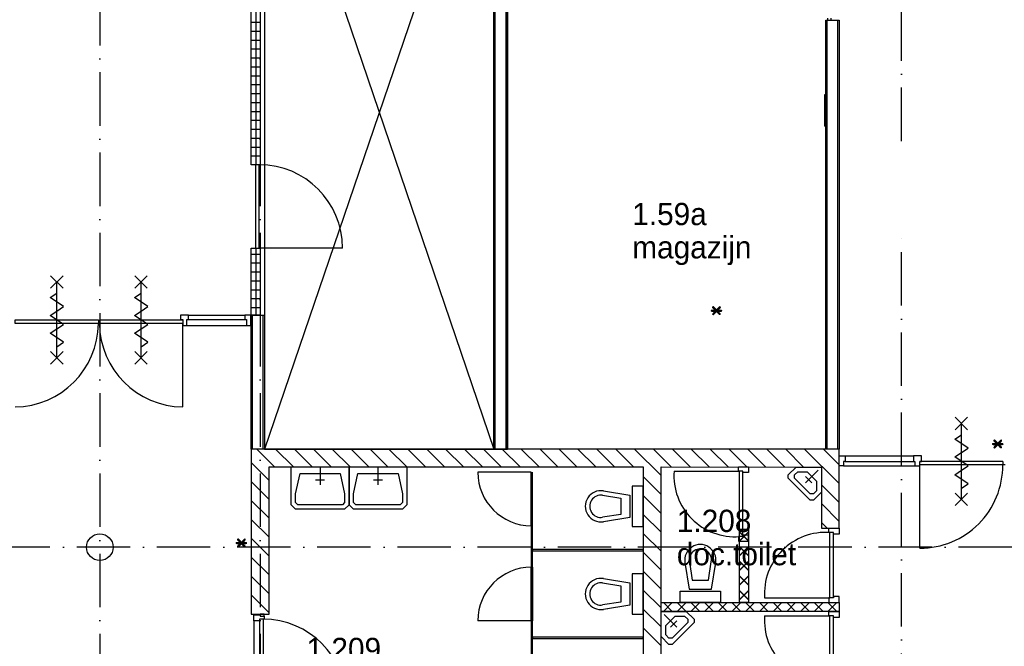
# Model space of a CAD drawing. Header units: millimetres. Extents: x -6587 to 112313, y 244 to 84344.
# Tile 34 of 42: x 65275 to 76329, y 49593 to 56622. Entities that reach past the tile are written whole.
import ezdxf

# ---------------------------------------------------------------- set-up
doc = ezdxf.new("R2010")
doc.units = ezdxf.units.MM
doc.header["$LTSCALE"] = 100
doc.linetypes.add('DASHDOT', pattern=[9, 6, -1.5, 0, -1.5])
doc.layers.get('0').update_dxf_attribs({"linetype": 'CONTINUOUS'})
for name, color, linetype in [('AL$1----_ALGEMEEN', 7, 'CONTINUOUS'), ('AL$7----_STRAMIEN', 1, 'DASHDOT'), ('AL22----_BINNENWAND', 7, 'CONTINUOUS'), ('AL28----_KONSTRUKTIE', 3, 'CONTINUOUS'), ('AL32----_BINNENKOZ', 7, 'CONTINUOUS'), ('AL32----_DRAAIR', 7, 'CONTINUOUS'), ('AL65----_BEVEILIGING', 7, 'CONTINUOUS'), ('AL74----_INRSANITAIR', 7, 'CONTINUOUS'), ('ALXA7---_KALKZVUIL', 1, 'CONTINUOUS'), ('ALXAB---_PREFABBETON', 1, 'CONTINUOUS'), ('ALXAX---_TEGELWERK', 1, 'CONTINUOUS'), ('BOUW', 8, 'CONTINUOUS'), ('MAATV-SPARING', 1, 'CONTINUOUS')]:
    doc.layers.add(name, color=color, linetype=linetype)
doc.styles.add('BURO-025', font='BUROFONT.shx', dxfattribs={"height": 250})
doc.styles.get("Standard").update_dxf_attribs({"font": 'iso.shx'})

msp = doc.modelspace()

# ---------------------------------------------------------------- linework, layer by layer
at = {"color": 3, "linetype": 'Continuous'}
for p, q in [((74309.8, 55780.6), (74309.8, 55429.1)), ((74324.8, 55780.6), (74309.8, 55780.6)), ((74324.8, 55428.8), (74309.8, 55428.8))]:
    msp.add_line(p, q, dxfattribs=at)
at = {"color": 8, "linetype": 'Continuous'}
msp.add_lwpolyline([(67869.5, 53307), (67802.5, 53307), (67802.5, 53260), (67819.5, 53260), (67819.5, 53193), (67869.5, 53193)], close=True, dxfattribs=at)
at = {"layer": 'AL$1----_ALGEMEEN', "color": 8}
for p, q in [((70599.8, 59355), (68024.8, 51805)), ((68024.8, 59355), (70599.8, 51805)), ((68024.8, 59355), (68024.8, 51805)), ((70599.8, 51805), (70599.8, 59355))]:
    msp.add_line(p, q, dxfattribs=at)
at = {"layer": 'AL$7----_STRAMIEN', "color": 1}
for p, q in [((66174.8, 76734.4), (66174.8, 40552.4)), ((67974.8, 76734.4), (67974.8, 7566.2)), ((75174.8, 55260.6), (75174.8, 76734.4)), ((75174.8, 7509.2), (75174.8, 54196.6)), ((98018.3, 50705), (37273.1, 50705))]:
    msp.add_line(p, q, dxfattribs=at)
at = {"layer": 'AL22----_BINNENWAND', "color": 8}
for p, q in [((67874.8, 54995), (67874.8, 59455)), ((67974.8, 59355), (67974.8, 54995)), ((70599.8, 59355), (70599.8, 51805)), ((70599.8, 51805), (70599.8, 59355)), ((70749.8, 51805), (70749.8, 59355)), ((70749.8, 59355), (70749.8, 51805)), ((74324.8, 51805), (74324.8, 56618.1)), ((74324.8, 56618.1), (74474.8, 56618.1)), ((74474.8, 56618.1), (74474.8, 51805)), ((67874.8, 54995), (67874.8, 54995)), ((67974.8, 54995), (67874.8, 54995)), ((67974.8, 54995), (67974.8, 54995)), ((67874.8, 53307), (67874.8, 54061)), ((67874.8, 54061), (67974.8, 54061)), ((67974.8, 54061), (67974.8, 53307)), ((65621.3, 53609), (65761.3, 53749)), ((65761.3, 53609), (65621.3, 53749)), ((66567.8, 53609), (66707.8, 53749)), ((66707.8, 53609), (66567.8, 53749)), ((65691.3, 52829), (65691.3, 53679)), ((66637.8, 52829), (66637.8, 53679)), ((65616.3, 53504), (65691.3, 53554)), ((65766.3, 53404), (65616.3, 53504)), ((66562.8, 53504), (66637.8, 53554)), ((66712.8, 53404), (66562.8, 53504)), ((65691.3, 53354), (65766.3, 53404)), ((66637.8, 53354), (66712.8, 53404)), ((67170, 53307), (67080, 53307)), ((67080, 53307), (67080, 53260)), ((67170, 53260), (67170, 53307)), ((67874.8, 51805), (67874.8, 53307)), ((67874.8, 53307), (68024.8, 53307)), ((67974.8, 53307), (67874.8, 53307)), ((68024.8, 53307), (68024.8, 51805)), ((66170.5, 53213), (66170.5, 53254)), ((66170.5, 53254), (67105, 53254)), ((67105, 53213), (66170.5, 53213)), ((67080, 53260), (67107, 53260)), ((67105, 53254), (67105, 53213)), ((67105, 52278.5), (67105, 53213)), ((67107, 53260), (67107, 53193)), ((67107, 53193), (67153, 53193)), ((67153, 53193), (67153, 53260)), ((67153, 53260), (67170, 53260)), ((67874.8, 51805), (67874.8, 49955)), ((68135.5, 51605), (67935.5, 51805)), ((68024.8, 51805), (70599.8, 51805)), ((68347.6, 51605), (68147.6, 51805)), ((68559.8, 51605), (68359.8, 51805)), ((68771.9, 51605), (68571.9, 51805)), ((68984, 51605), (68784, 51805)), ((69196.2, 51605), (68996.2, 51805)), ((69408.3, 51605), (69208.3, 51805)), ((69620.4, 51605), (69420.4, 51805)), ((69832.6, 51605), (69632.6, 51805)), ((70044.7, 51605), (69844.7, 51805)), ((70256.8, 51605), (70056.8, 51805)), ((70469, 51605), (70269, 51805)), ((70681.1, 51605), (70481.1, 51805)), ((70599.8, 51805), (70749.8, 51805)), ((70893.2, 51605), (70693.2, 51805)), ((71105.3, 51605), (70905.3, 51805)), ((71317.5, 51605), (71117.5, 51805)), ((71529.6, 51605), (71329.6, 51805)), ((71741.7, 51605), (71541.7, 51805)), ((71953.9, 51605), (71753.9, 51805)), ((72166, 51605), (71966, 51805)), ((74474.8, 51805), (74324.8, 51805)), ((68074.8, 51453.5), (67874.8, 51653.5)), ((68074.8, 49955), (68074.8, 51605)), ((68074.8, 51605), (72274.8, 51605)), ((68322.5, 51305), (68322.5, 51605)), ((68322.5, 51605), (68972.5, 51605)), ((68372.5, 51305), (68422.5, 51530)), ((68422.5, 51530), (68872.5, 51530)), ((68647.5, 51605), (68647.5, 51405)), ((68872.5, 51530), (68922.5, 51305)), ((68972.5, 51605), (68972.5, 51305)), ((68972.5, 51305), (68972.5, 51605)), ((68972.5, 51605), (69622.5, 51605)), ((69022.5, 51305), (69072.5, 51530)), ((69072.5, 51530), (69522.5, 51530)), ((69297.5, 51605), (69297.5, 51405)), ((69522.5, 51530), (69572.5, 51305)), ((69622.5, 51605), (69622.5, 51305)), ((71018.3, 51545), (70418.3, 51545)), ((71018.3, 50945), (71018.3, 51545)), ((71018.3, 51545), (71018.3, 50945)), ((71031.3, 50945), (71031.3, 51545)), ((72274.8, 51605), (72274.8, 48755)), ((68074.8, 51241.4), (67874.8, 51441.4)), ((68697.5, 51455), (68597.5, 51455)), ((69347.5, 51455), (69247.5, 51455)), ((68322.5, 51180), (68322.5, 51305)), ((68372.5, 51205), (68372.5, 51305)), ((68922.5, 51305), (68922.5, 51205)), ((68972.5, 51305), (68972.5, 51180)), ((68972.5, 51180), (68972.5, 51305)), ((69022.5, 51205), (69022.5, 51305)), ((69572.5, 51305), (69572.5, 51205)), ((69622.5, 51305), (69622.5, 51180)), ((71827.6, 51336.3), (72124.8, 51288.5)), ((72274.8, 51388.5), (72149.8, 51388.5)), ((72149.8, 51388.5), (72149.8, 50938.5)), ((72274.8, 50938.5), (72274.8, 51388.5)), ((68074.8, 51029.3), (67874.8, 51229.3)), ((68397.5, 51180), (68372.5, 51205)), ((68922.5, 51205), (68897.5, 51180)), ((69047.5, 51180), (69022.5, 51205)), ((69572.5, 51205), (69547.5, 51180)), ((71819.7, 51286.9), (72024.8, 51253.9)), ((72024.8, 51253.9), (72024.8, 51073.1)), ((72124.8, 51288.5), (72124.8, 51038.5)), ((68372.5, 51130), (68322.5, 51180)), ((68922.5, 51130), (68372.5, 51130)), ((68897.5, 51180), (68397.5, 51180)), ((68972.5, 51180), (68922.5, 51130)), ((69022.5, 51130), (68972.5, 51180)), ((69572.5, 51130), (69022.5, 51130)), ((69547.5, 51180), (69047.5, 51180)), ((69622.5, 51180), (69572.5, 51130)), ((71699.8, 51113.5), (71699.8, 51113.5)), ((72024.8, 51073.1), (71819.7, 51040.1)), ((68074.8, 50817.1), (67874.8, 51017.1)), ((72124.8, 51038.5), (71827.6, 50990.7)), ((71874.8, 50988.5), (71874.8, 50988.5)), ((71031.3, 50945), (71018.3, 50945)), ((71018.3, 50945), (71018.3, 50480)), ((71018.3, 50945), (71031.3, 50945)), ((71031.3, 50480), (71031.3, 50945)), ((72149.8, 50938.5), (72274.8, 50938.5)), ((73357.8, 50085), (73357.8, 50908)), ((73357.8, 50908), (73457.8, 50908)), ((73457.8, 50908), (73457.8, 50085)), ((68074.8, 50605), (67874.8, 50805)), ((73357.8, 50085), (73357.8, 50774)), ((73357.8, 50774), (73457.8, 50774)), ((73457.8, 50774), (73457.8, 50085)), ((72274.8, 50678.5), (71031.3, 50678.5)), ((71031.3, 50678.5), (71031.3, 50665.5)), ((71031.3, 50665.5), (72274.8, 50665.5)), ((72274.8, 50665.5), (72274.8, 50678.5)), ((68074.8, 50392.9), (67874.8, 50592.9)), ((71018.3, 50480), (71018.3, 49880)), ((71018.3, 49880), (71018.3, 50480)), ((71031.3, 50480), (71031.3, 49880)), ((68074.8, 50180.7), (67874.8, 50380.7)), ((71819.7, 50303.4), (72024.8, 50270.4)), ((71827.6, 50352.8), (72124.8, 50305)), ((72124.8, 50305), (72124.8, 50055)), ((72274.8, 50405), (72149.8, 50405)), ((72149.8, 50405), (72149.8, 49955)), ((72274.8, 49955), (72274.8, 50405)), ((72024.8, 50270.4), (72024.8, 50089.6)), ((68074.8, 49968.6), (67874.8, 50168.6)), ((71699.8, 50130), (71699.8, 50130)), ((72024.8, 50089.6), (71819.7, 50056.6)), ((72474.8, 49985), (72474.8, 50085)), ((72474.8, 50085), (74474.8, 50085)), ((73457.8, 50085), (73357.8, 50085)), ((73457.8, 50085), (73357.8, 50085)), ((74474.8, 50085), (74474.8, 49985)), ((72124.8, 50055), (71827.6, 50007.2)), ((71874.8, 50005), (71874.8, 50005)), ((74474.8, 49985), (72474.8, 49985)), ((67876.3, 49955), (67874.8, 49956.5)), ((67874.8, 49955), (68074.8, 49955)), ((67904.8, 49880), (67904.8, 49947)), ((67904.8, 49947), (67974.8, 49947)), ((67967.8, 49880), (67904.8, 49880)), ((67904.8, 49880), (67904.8, 48980)), ((67967.8, 49897), (67967.8, 48963)), ((68018.8, 49897), (67967.8, 49897)), ((67967.8, 49897), (67967.8, 49880)), ((68018.8, 49955), (67974.8, 49955)), ((67974.8, 49955), (67974.8, 49932)), ((67974.8, 49947), (67974.8, 49932)), ((67974.8, 49932), (68018.8, 49932)), ((68007.8, 49897), (68007.8, 48963)), ((68018.8, 49932), (68018.8, 49955)), ((68018.8, 49932), (68018.8, 49897)), ((71018.3, 49880), (70418.3, 49880)), ((71031.3, 49880), (71018.3, 49880)), ((71018.3, 49880), (71018.3, 49415)), ((71031.3, 49880), (71018.3, 49880)), ((71031.3, 49415), (71031.3, 49880)), ((72149.8, 49955), (72274.8, 49955)), ((72274.8, 49694.5), (71031.3, 49694.5)), ((71031.3, 49694.5), (71031.3, 49681.5)), ((71031.3, 49681.5), (72274.8, 49681.5)), ((72274.8, 49681.5), (72274.8, 49694.5))]:
    msp.add_line(p, q, dxfattribs=at)
at = {"layer": 'AL22----_BINNENWAND', "color": 8, "linetype": 'Continuous'}
for p, q in [((70614.8, 51805), (70614.8, 59355)), ((70614.8, 51805), (70614.8, 59355)), ((70734.8, 51805), (70734.8, 59355)), ((70734.8, 51805), (70734.8, 59355)), ((74339.8, 51805), (74339.8, 56618.1)), ((74459.8, 51805), (74459.8, 56618.1)), ((67889.8, 51805), (67889.8, 53307)), ((68009.8, 51805), (68009.8, 53307))]:
    msp.add_line(p, q, dxfattribs=at)
at = {"layer": 'AL22----_BINNENWAND', "color": 8}
for points in [[(65691.3, 53154), (65766.3, 53204), (65616.3, 53304), (65691.3, 53354)], [(66637.8, 53154), (66712.8, 53204), (66562.8, 53304), (66637.8, 53354)], [(65691.3, 52954), (65766.3, 53004), (65616.3, 53104), (65691.3, 53154)], [(66637.8, 52954), (66712.8, 53004), (66562.8, 53104), (66637.8, 53154)], [(65761.3, 52759), (65621.3, 52899)], [(65621.3, 52759), (65761.3, 52899)], [(66707.8, 52759), (66567.8, 52899)], [(66567.8, 52759), (66707.8, 52899)]]:
    msp.add_lwpolyline(points, dxfattribs=at)
msp.add_lwpolyline([(65224, 53213), (65224, 53254), (66158.5, 53254), (66158.5, 53213)], close=True, dxfattribs=at)
for centre, radius, start, end in [((65215.2, 53221.9), 943.4, 270.53799, 359.46201), ((67113.9, 53221.9), 943.4, 180.53799, 269.46201), ((71018.3, 51545), 600, 180, 270), ((71799.8, 51163.5), 175, 80.86729, 279.13271), ((71799.8, 51163.5), 125, 80.86729, 279.13271), ((71018.3, 49880), 600, 90, 180), ((71799.8, 50180), 175, 80.86729, 279.13271), ((71799.8, 50180), 125, 80.86729, 279.13271), ((68007.8, 48963), 934, 0, 90)]:
    msp.add_arc(centre, radius, start, end, dxfattribs=at)
at = {"layer": 'AL28----_KONSTRUKTIE', "color": 8, "linetype": 'Continuous'}
for p, q in [((74474.8, 51805), (67874.8, 51805)), ((74474.8, 50917), (74474.8, 51805)), ((72474.8, 48555), (72474.8, 51605)), ((72474.8, 51605), (74274.8, 51604)), ((74274.8, 51604), (74274.8, 50917)), ((74274.8, 50917), (74474.8, 50917))]:
    msp.add_line(p, q, dxfattribs=at)
at = {"layer": 'AL28----_KONSTRUKTIE', "color": 8}
msp.add_circle((66174.8, 50705), 150, dxfattribs=at)
at = {"layer": 'AL32----_BINNENKOZ', "color": 8}
for p, q in [((70599.8, 59241), (70599.8, 51805)), ((67924.8, 54061), (67924.8, 54995)), ((67964.8, 54061), (67964.8, 54995)), ((67170, 53307), (67802.5, 53307)), ((67153, 53193), (67819.5, 53193)), ((67170, 53260), (67802.5, 53260)), ((67874.8, 53193), (67874.8, 51805)), ((74474.8, 51616), (74474.8, 51730)), ((74474.8, 51730), (74541.8, 51730)), ((74541.8, 51667), (74524.8, 51667)), ((74524.8, 51667), (74524.8, 51616)), ((74541.8, 51730), (75309.3, 51730)), ((74541.8, 51730), (74541.8, 51667)), ((74541.8, 51667), (75309.3, 51667)), ((75399.3, 51730), (75309.3, 51730)), ((75309.3, 51730), (75309.3, 51667)), ((75309.3, 51667), (75326.3, 51667)), ((75326.3, 51667), (75326.3, 51616)), ((76312.3, 51667), (75382.3, 51667)), ((75382.3, 51616), (75382.3, 51667)), ((75382.3, 51667), (75399.3, 51667)), ((76312.3, 51627), (75382.3, 51627)), ((75399.3, 51667), (75399.3, 51730)), ((76312.3, 51667), (76312.3, 51627)), ((76337.3, 51627), (76312.3, 51627)), ((73343.8, 51608), (73457.8, 51608)), ((73343.8, 51558), (73343.8, 51608)), ((73394.8, 51558), (73343.8, 51558)), ((73354.8, 50824), (73354.8, 51558)), ((73394.8, 51541), (73394.8, 51558)), ((73394.8, 50824), (73394.8, 51558)), ((73457.8, 51541), (73394.8, 51541)), ((73457.8, 51608), (73457.8, 51541)), ((74524.8, 51616), (74474.8, 51616)), ((74524.8, 51616), (75326.3, 51616)), ((75326.3, 51616), (75382.3, 51616)), ((75326.3, 51616), (75382.3, 51616)), ((74360.8, 50919), (74474.8, 50919)), ((74360.8, 50869), (74360.8, 50919)), ((74411.8, 50869), (74360.8, 50869)), ((74371.8, 50135), (74371.8, 50869)), ((74411.8, 50135), (74411.8, 50869)), ((74411.8, 50852), (74411.8, 50869)), ((74474.8, 50852), (74411.8, 50852)), ((74474.8, 50919), (74474.8, 50852)), ((73394.8, 50824), (73343.8, 50824)), ((73343.8, 50824), (73343.8, 50774)), ((73343.8, 50774), (73457.8, 50774)), ((73457.8, 50841), (73394.8, 50841)), ((73394.8, 50841), (73394.8, 50824)), ((73457.8, 50774), (73457.8, 50841)), ((74411.8, 50135), (74360.8, 50135)), ((74360.8, 50135), (74360.8, 50085)), ((74360.8, 50085), (74474.8, 50085)), ((74474.8, 50152), (74411.8, 50152)), ((74411.8, 50152), (74411.8, 50135)), ((74474.8, 50085), (74474.8, 50152)), ((74360.8, 49984), (74474.8, 49984)), ((74360.8, 49934), (74360.8, 49984)), ((74474.8, 49984), (74474.8, 49917)), ((74411.8, 49934), (74360.8, 49934)), ((74371.8, 49200), (74371.8, 49934)), ((74411.8, 49200), (74411.8, 49934)), ((74411.8, 49917), (74411.8, 49934)), ((74474.8, 49917), (74411.8, 49917))]:
    msp.add_line(p, q, dxfattribs=at)
msp.add_lwpolyline([(74342.8, 56641.1), (74342.8, 56618.1), (74386.8, 56618.1), (74386.8, 56641.1)], dxfattribs=at)
at = {"layer": 'AL32----_DRAAIR', "color": 8}
for p, q in [((68898.8, 54061), (67964.8, 54061)), ((75382.3, 50693), (75382.3, 51627)), ((72620.8, 51558), (73354.8, 51558)), ((73637.8, 50135), (74371.8, 50135)), ((73637.8, 49934), (74371.8, 49934))]:
    msp.add_line(p, q, dxfattribs=at)
for centre, radius, start, end in [((67964.8, 54061), 934, 0, 90), ((75381.7, 51623.6), 930.6, 270.03613, 0.20977), ((73304.8, 51507.9), 685.8, 175.8145, 274.1855), ((74321.8, 50185), 685.8, 85.8145, 184.1855), ((74321.8, 49883.9), 685.8, 175.8145, 274.1855)]:
    msp.add_arc(centre, radius, start, end, dxfattribs=at)
at = {"layer": 'AL65----_BEVEILIGING', "color": 8, "linetype": 'Continuous'}
for p, q in [((75777.3, 52022), (75917.3, 52162)), ((75917.3, 52022), (75777.3, 52162)), ((75847.3, 51242), (75847.3, 52092)), ((75772.3, 51917), (75847.3, 51967)), ((75922.3, 51817), (75772.3, 51917)), ((75772.3, 51717), (75847.3, 51767)), ((75847.3, 51767), (75922.3, 51817)), ((75922.3, 51617), (75772.3, 51717)), ((75772.3, 51517), (75847.3, 51567)), ((75922.3, 51417), (75772.3, 51517)), ((75847.3, 51567), (75922.3, 51617)), ((75847.3, 51367), (75922.3, 51417)), ((75777.3, 51172), (75917.3, 51312)), ((75917.3, 51172), (75777.3, 51312))]:
    msp.add_line(p, q, dxfattribs=at)
at = {"layer": 'AL74----_INRSANITAIR', "color": 8, "linetype": 'Continuous'}
for p, q in [((73903.6, 51515.6), (73992, 51604)), ((73903.6, 51480.3), (73903.6, 51515.6)), ((73974.3, 51515.6), (74009.6, 51551)), ((73974.3, 51480.3), (73974.3, 51515.6)), ((73992, 51604), (74274.8, 51604)), ((74009.6, 51551), (74115.7, 51551)), ((74239.4, 51568.6), (74098, 51427.2)), ((74115.7, 51551), (74115.7, 51551)), ((74115.7, 51551), (74221.8, 51444.9)), ((74274.8, 51604), (74274.8, 51321.2)), ((74274.8, 51604), (74274.8, 51604)), ((74151.1, 51232.8), (73903.6, 51480.3)), ((74151.1, 51303.5), (73974.3, 51480.3)), ((74168.7, 51427.2), (74098, 51497.9)), ((74221.8, 51444.9), (74221.8, 51338.8)), ((74186.4, 51303.5), (74151.1, 51303.5)), ((74221.8, 51338.8), (74186.4, 51303.5)), ((74274.8, 51321.2), (74186.4, 51232.8)), ((74186.4, 51232.8), (74151.1, 51232.8)), ((72966.3, 50660), (72966.3, 50660)), ((72743.6, 50532.2), (72791.3, 50235)), ((72792.9, 50540.1), (72825.9, 50335)), ((73006.8, 50335), (73039.8, 50540.1)), ((73041.3, 50235), (73089.1, 50532.2)), ((73091.3, 50485), (73091.3, 50485)), ((72825.9, 50335), (73006.8, 50335)), ((72691.3, 50085), (72691.3, 50210)), ((72691.3, 50210), (73141.3, 50210)), ((72791.3, 50235), (73041.3, 50235)), ((73141.3, 50210), (73141.3, 50085)), ((73141.3, 50085), (72691.3, 50085)), ((72474.8, 49985), (72757.6, 49985)), ((72474.8, 49702.2), (72474.8, 49985)), ((72474.8, 49985), (72474.8, 49985)), ((72757.6, 49985), (72846, 49896.6)), ((72510.2, 49949.6), (72651.6, 49808.2)), ((72527.8, 49825.9), (72633.9, 49932)), ((72651.6, 49878.9), (72580.9, 49808.2)), ((72775.3, 49861.3), (72598.5, 49684.5)), ((72846, 49861.3), (72598.5, 49613.8)), ((72633.9, 49932), (72740, 49932)), ((72740, 49932), (72775.3, 49896.6)), ((72775.3, 49896.6), (72775.3, 49861.3)), ((72846, 49896.6), (72846, 49861.3)), ((72527.8, 49719.8), (72527.8, 49825.9)), ((72527.8, 49825.9), (72527.8, 49825.9)), ((72563.2, 49613.8), (72474.8, 49702.2)), ((72474.8, 49702.2), (72474.8, 49702.2)), ((72563.2, 49684.5), (72527.8, 49719.8)), ((72598.5, 49684.5), (72563.2, 49684.5)), ((72598.5, 49613.8), (72563.2, 49613.8))]:
    msp.add_line(p, q, dxfattribs=at)
for radius in [175, 125]:
    msp.add_arc((72916.3, 50560), radius, 350.86729, 189.13271, dxfattribs=at)
at = {"layer": 'ALXA7---_KALKZVUIL', "color": 8}
for p, q in [((73357.8, 50875.7), (73457.8, 50775.7)), ((73357.8, 50775.7), (73457.8, 50875.7)), ((73457.8, 50872.7), (73357.8, 50772.7)), ((73457.8, 50772.7), (73357.8, 50872.7)), ((73357.8, 50711.1), (73457.8, 50611.1)), ((73357.8, 50611.1), (73457.8, 50711.1)), ((73457.8, 50708.1), (73357.8, 50608.1)), ((73457.8, 50608.1), (73357.8, 50708.1)), ((73357.8, 50546.5), (73457.8, 50446.5)), ((73357.8, 50446.5), (73457.8, 50546.5)), ((73457.8, 50543.5), (73357.8, 50443.5)), ((73457.8, 50443.5), (73357.8, 50543.5)), ((73357.8, 50381.9), (73457.8, 50281.9)), ((73357.8, 50281.9), (73457.8, 50381.9)), ((73457.8, 50378.9), (73357.8, 50278.9)), ((73457.8, 50278.9), (73357.8, 50378.9)), ((73357.8, 50217.3), (73457.8, 50117.3)), ((73357.8, 50117.3), (73457.8, 50217.3)), ((73457.8, 50214.3), (73357.8, 50114.3)), ((73457.8, 50114.3), (73357.8, 50214.3)), ((72501.8, 49985), (72601.8, 50085)), ((72601.8, 49985), (72501.8, 50085)), ((72655.6, 49985), (72755.6, 50085)), ((72755.6, 49985), (72655.6, 50085)), ((72809.5, 49985), (72909.5, 50085)), ((72909.5, 49985), (72809.5, 50085)), ((72963.3, 49985), (73063.3, 50085)), ((73063.3, 49985), (72963.3, 50085)), ((73117.1, 49985), (73217.1, 50085)), ((73217.1, 49985), (73117.1, 50085)), ((73271, 49985), (73371, 50085)), ((73371, 49985), (73271, 50085)), ((73424.8, 49985), (73524.8, 50085)), ((73524.8, 49985), (73424.8, 50085)), ((73578.7, 49985), (73678.7, 50085)), ((73678.7, 49985), (73578.7, 50085)), ((73732.5, 49985), (73832.5, 50085)), ((73832.5, 49985), (73732.5, 50085)), ((73886.4, 49985), (73986.4, 50085)), ((73986.4, 49985), (73886.4, 50085)), ((74040.2, 49985), (74140.2, 50085)), ((74140.2, 49985), (74040.2, 50085)), ((74194.1, 49985), (74294.1, 50085)), ((74294.1, 49985), (74194.1, 50085)), ((74347.9, 49985), (74447.9, 50085)), ((74447.9, 49985), (74347.9, 50085))]:
    msp.add_line(p, q, dxfattribs=at)
at = {"layer": 'ALXAB---_PREFABBETON', "color": 8}
for p, q in [((72474.8, 51508.3), (72178.1, 51805)), ((72590.3, 51604.9), (72390.3, 51805)), ((72802.6, 51604.8), (72602.4, 51805)), ((73014.8, 51604.7), (72814.5, 51805)), ((73227.1, 51604.6), (73026.7, 51805)), ((73439.2, 51604.6), (73238.8, 51805)), ((73651.6, 51604.3), (73450.9, 51805)), ((73863.8, 51604.2), (73663.1, 51805)), ((74076.1, 51604.1), (73875.2, 51805)), ((74474.8, 51417.5), (74087.3, 51805)), ((74474.8, 51629.6), (74299.5, 51805)), ((72474.8, 51296.2), (72274.8, 51496.2)), ((74474.8, 51205.3), (74274.8, 51405.3)), ((72474.8, 51084), (72274.8, 51284)), ((74474.8, 50993.2), (74274.8, 51193.2)), ((72474.8, 50871.9), (72274.8, 51071.9)), ((74338.9, 50917), (74274.8, 50981.1)), ((72474.8, 50659.8), (72274.8, 50859.8)), ((72474.8, 50447.6), (72274.8, 50647.6)), ((72474.8, 50235.5), (72274.8, 50435.5)), ((72474.8, 50023.4), (72274.8, 50223.4)), ((72474.8, 49811.2), (72274.8, 50011.2)), ((72474.8, 49599.1), (72274.8, 49799.1))]:
    msp.add_line(p, q, dxfattribs=at)
at = {"layer": 'ALXAX---_TEGELWERK', "color": 8}
for p, q in [((67931, 54995), (67931, 59455)), ((67874.8, 56593.5), (67974.8, 56593.5)), ((67874.8, 56493.5), (67974.8, 56493.5)), ((67874.8, 56393.5), (67974.8, 56393.5)), ((67874.8, 56293.5), (67974.8, 56293.5)), ((67874.8, 56193.5), (67974.8, 56193.5)), ((67874.8, 56093.5), (67974.8, 56093.5)), ((67874.8, 55993.5), (67974.8, 55993.5)), ((67874.8, 55893.5), (67974.8, 55893.5)), ((67874.8, 55793.5), (67974.8, 55793.5)), ((67874.8, 55693.5), (67974.8, 55693.5)), ((67874.8, 55593.5), (67974.8, 55593.5)), ((67874.8, 55493.5), (67974.8, 55493.5)), ((67874.8, 55393.5), (67974.8, 55393.5)), ((67874.8, 55293.5), (67974.8, 55293.5)), ((67874.8, 55193.5), (67974.8, 55193.5)), ((67874.8, 55093.5), (67974.8, 55093.5)), ((67931, 53307), (67931, 54061)), ((67874.8, 53993.5), (67974.8, 53993.5)), ((67874.8, 53893.5), (67974.8, 53893.5)), ((67874.8, 53793.5), (67974.8, 53793.5)), ((67874.8, 53693.5), (67974.8, 53693.5)), ((67874.8, 53593.5), (67974.8, 53593.5)), ((67874.8, 53493.5), (67974.8, 53493.5)), ((67874.8, 53393.5), (67974.8, 53393.5))]:
    msp.add_line(p, q, dxfattribs=at)

# ---------------------------------------------------------------- texts
at = {"layer": 'AL22----_BINNENWAND', "color": 8}
msp.add_text('*', height=270, dxfattribs=at).set_placement((67681.4, 50645.1))
at = {"layer": 'BOUW', "style": 'BURO-025'}
for s, p in [('1.59a', (72152.1, 54317.3)), ('magazijn', (72152.1, 53944.3)), ('1.208', (72652.9, 50875)), ('doc.toilet', (72652.9, 50502)), ('1.209', (68495.7, 49438))]:
    msp.add_text(s, height=250, dxfattribs=at).set_placement(p)
at = {"layer": 'MAATV-SPARING', "color": 8}
for p in [(73015, 53251.3), (76173, 51755.5)]:
    msp.add_text('*', height=270, dxfattribs=at).set_placement(p)

doc.saveas('drawing.dxf')
